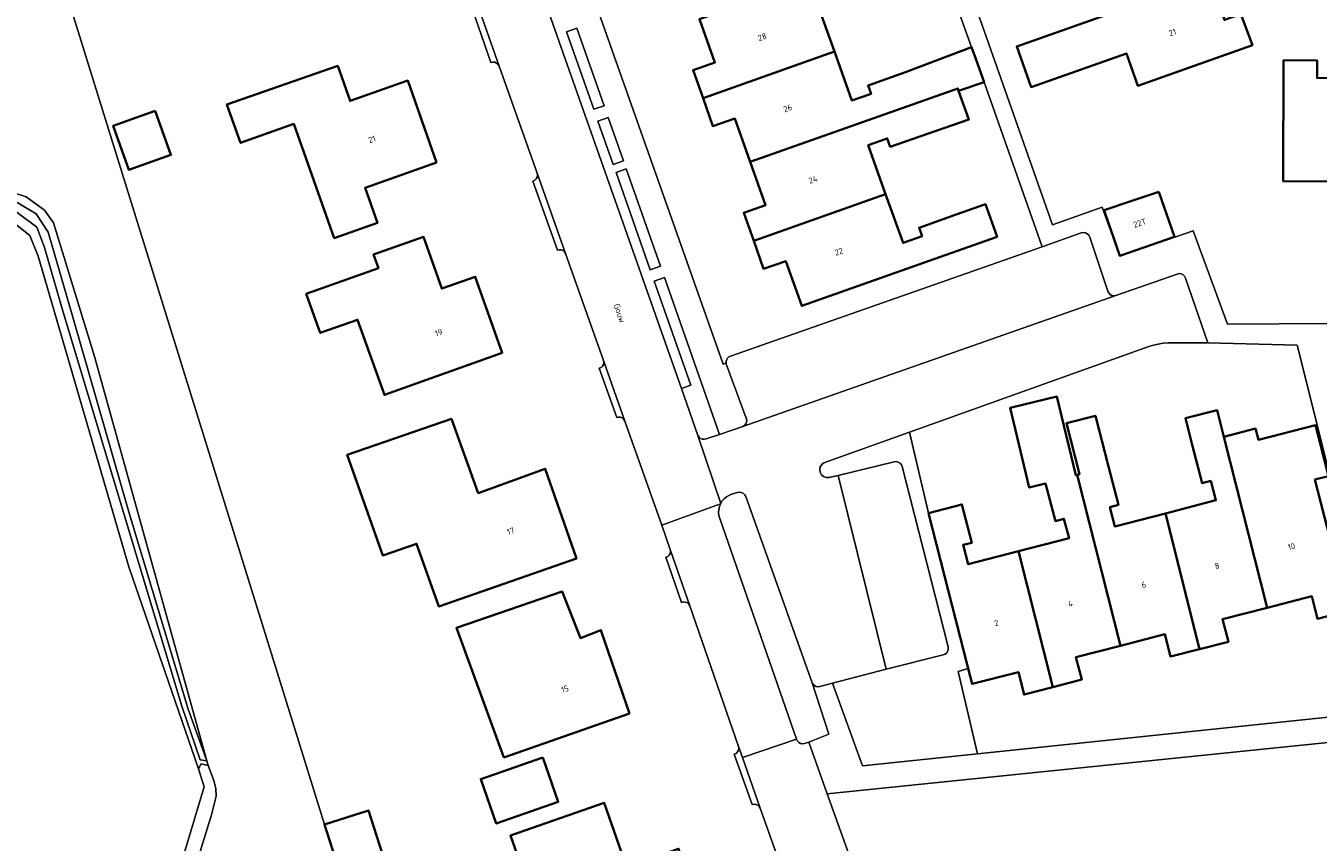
# Model space of a CAD drawing. Header units: metres. Extents: x 229229 to 231729, y 593167 to 595667.
# Tile 145 of 256: x 230780 to 230877, y 593608 to 593669. Entities that reach past the tile are written whole.
import ezdxf
from ezdxf.enums import TextEntityAlignment as Align

# ---------------------------------------------------------------- set-up
doc = ezdxf.new("R2010")
doc.units = ezdxf.units.M
for name, color, linetype, lineweight in [('B-WE-GR-GROENVOORZIENING-GV', 80, 'Continuous', 18), ('B-WE-OG-BEBOUWING-GV', 7, 'Continuous', 35), ('B-WE-OG-BEBOUWING-T18', 10, 'Continuous', 18), ('B-WE-OG-TERREIN_ERF-GV', 7, 'Continuous', 18), ('B-WE-OG-TOPOGRAFIE-T18', 10, 'Continuous', 18), ('B-WE-OG-WATER-GV', 130, 'Continuous', 18), ('B-WE-OG-WATER_SLOOT-GV', 120, 'Continuous', 18), ('B-WE-VH-VERHARDING_GESLOTEN-GV', 252, 'Continuous', 18), ('B-WE-VH-VERHARDING_OPEN-GV', 252, 'Continuous', 18)]:
    doc.layers.add(name, color=color, linetype=linetype, lineweight=lineweight)
doc.styles.add('NLCS-ISO-M250-T18', font='NLCS-ISO.ttf', dxfattribs={"height": 0.45})

msp = doc.modelspace()

# ---------------------------------------------------------------- linework, layer by layer
at = {"layer": 'B-WE-GR-GROENVOORZIENING-GV'}
for points in [[(230803.435, 593604.876), (230802.008, 593609.345), (230781.08, 593676.75), (230781.758, 593676.99), (230779.989, 593680.288), (230777.484, 593683.675)], [(230762.38, 593662.15), (230779.578, 593656.541), (230780.954, 593655.536), (230781.642, 593654.583), (230784.711, 593644.529), (230793.163, 593614.113), (230793.256, 593613.779), (230793.678, 593612.651), (230793.842, 593612.039), (230793.874, 593611.473), (230793.517, 593610.063), (230792.446, 593606.574)], [(230790.976, 593605.582), (230792.954, 593612.157), (230792.541, 593613.533), (230787.304, 593628.707), (230780.478, 593652.096), (230779.843, 593653.631), (230778.52, 593654.689)]]:
    msp.add_lwpolyline(points, dxfattribs=at)
for points in [[(230823.037, 593663.398), (230820.989, 593669.236), (230820.202, 593668.958), (230822.251, 593663.14)], [(230824.49, 593659.255), (230823.344, 593662.521), (230822.566, 593662.246), (230823.716, 593658.982)], [(230827.271, 593651.326), (230824.703, 593658.648), (230823.929, 593658.375), (230826.507, 593651.057)], [(230827.57, 593650.474), (230826.807, 593650.205), (230829.562, 593642.384), (230828.852, 593642.132), (230830.093, 593638.604), (230830.17, 593638.477), (230830.282, 593638.381), (230830.418, 593638.323), (230830.566, 593638.309), (230830.71, 593638.342), (230831.708, 593638.679)], [(230849.647, 593620.848), (230850.406, 593621.065), (230847.43, 593632.76), (230845.986, 593638.851), (230839.562, 593636.549), (230839.399, 593636.419), (230839.29, 593636.24), (230839.249, 593636.035), (230839.281, 593635.829), (230839.382, 593635.646), (230839.539, 593635.508), (230839.734, 593635.433), (230839.943, 593635.429), (230840.627, 593635.6), (230844.85, 593636.62), (230845.005, 593636.633), (230845.156, 593636.597), (230845.289, 593636.517), (230845.391, 593636.4), (230845.452, 593636.258), (230848.902, 593622.704), (230848.916, 593622.548), (230848.882, 593622.395), (230848.801, 593622.26), (230848.683, 593622.157), (230848.539, 593622.096), (230844.233, 593621.022), (230840.207, 593619.954), (230842.463, 593613.744), (230851.111, 593614.649)], [(230833.689, 593634.002), (230833.617, 593634.136), (230833.507, 593634.242), (230833.371, 593634.31), (230833.221, 593634.334), (230833.07, 593634.312), (230832.615, 593634.178), (230832.413, 593634.094), (230832.227, 593633.98), (230832.06, 593633.839), (230831.918, 593633.673), (230831.802, 593633.488), (230831.788, 593633.459), (230831.705, 593633.25), (230831.656, 593633.03), (230831.643, 593632.805), (230831.666, 593632.581), (230831.724, 593632.364), (230837.496, 593615.743), (230837.568, 593615.609), (230837.676, 593615.502), (230837.812, 593615.433), (230837.962, 593615.408), (230838.113, 593615.429), (230838.424, 593615.53), (230839.924, 593616.129), (230838.678, 593619.992)], [(230905.099, 593614.87), (230902.996, 593616.821), (230883.812, 593616.149), (230839.81, 593611.638), (230846.457, 593593.158), (230847.167, 593591.177), (230851.885, 593592.65), (230856.582, 593594.191), (230861.256, 593595.798), (230865.906, 593597.472), (230870.533, 593599.212), (230875.134, 593601.018), (230879.708, 593602.889), (230884.256, 593604.825), (230888.489, 593606.697), (230892.691, 593608.638), (230896.861, 593610.647), (230900.997, 593612.725)]]:
    msp.add_lwpolyline(points, close=True, dxfattribs=at)
at = {"layer": 'B-WE-OG-BEBOUWING-GV'}
for points in [[(230840.354, 593667.488), (230839.04, 593671.18), (230840.48, 593671.69), (230840.7, 593671.06), (230843.51, 593672.06), (230842.686, 593674.377), (230830.202, 593669.919), (230831.36, 593666.66), (230829.72, 593666.08), (230830.47, 593663.97)], [(230868.577, 593672.993), (230861.227, 593670.398), (230854.063, 593667.866), (230855.143, 593664.811), (230862.307, 593667.342), (230863.17, 593664.9), (230871.78, 593667.96), (230870.92, 593670.3), (230869.68, 593669.86)], [(230834.022, 593659.192), (230849.63, 593664.711), (230849.692, 593664.537), (230851.604, 593665.178), (230850.893, 593667.197), (230850.666, 593667.809), (230845.69, 593665.93), (230842.88, 593664.93), (230843.11, 593664.3), (230841.67, 593663.79), (230840.354, 593667.488), (230830.47, 593663.97), (230831.22, 593661.86), (230832.87, 593662.44)], [(230879.936, 593657.697), (230879.968, 593665.475), (230876.64, 593665.5), (230876.65, 593666.8), (230874.12, 593666.82), (230874.08, 593657.74)], [(230810.44, 593659.13), (230808.27, 593665.29), (230803.93, 593663.77), (230803.01, 593666.4), (230794.67, 593663.5), (230795.7, 593660.61), (230799.7, 593662.03), (230802.742, 593653.442), (230805.991, 593654.594), (230805.059, 593657.222)], [(230849.692, 593664.537), (230849.63, 593664.711), (230834.022, 593659.192), (230835.18, 593655.93), (230833.53, 593655.35), (230834.28, 593653.244), (230844.201, 593656.753), (230842.89, 593660.43), (230844.32, 593660.94), (230844.55, 593660.31), (230847.34, 593661.3), (230850.462, 593662.372)], [(230789.289, 593663.01), (230786.121, 593661.891), (230787.289, 593658.584), (230790.457, 593659.703)], [(230864.731, 593656.925), (230862.701, 593656.252), (230860.623, 593655.537), (230860.65, 593655.46), (230861.81, 593652.12), (230865.91, 593653.55)], [(230844.201, 593656.753), (230834.28, 593653.244), (230835.03, 593651.14), (230836.69, 593651.72), (230837.89, 593648.34), (230850.38, 593652.77), (230852.576, 593653.553), (230851.706, 593655.993), (230849.51, 593655.21), (230846.72, 593654.22), (230846.94, 593653.59), (230845.51, 593653.08)], [(230815.38, 593644.81), (230813.35, 593650.54), (230810.832, 593649.648), (230809.457, 593653.531), (230805.706, 593652.202), (230806.067, 593651.18), (230800.64, 593649.25), (230801.69, 593646.31), (230804.5, 593647.31), (230806.51, 593641.65)], [(230854.183, 593629.886), (230856.778, 593619.67), (230858.95, 593620.23), (230858.51, 593621.92), (230861.854, 593622.785), (230858.595, 593635.645), (230858.497, 593635.62), (230857.08, 593641.521), (230853.56, 593640.676), (230855, 593634.68), (230856.234, 593634.976), (230856.97, 593632.16), (230857.61, 593632.33), (230857.99, 593630.87)], [(230865.234, 593632.735), (230867.8, 593622.52), (230869.97, 593623.08), (230869.53, 593624.77), (230872.884, 593625.64), (230869.639, 593638.506), (230869.119, 593640.515), (230866.74, 593639.899), (230867.26, 593637.89), (230868.01, 593635.01), (230868.65, 593635.18), (230869.03, 593633.72)], [(230820.97, 593629.35), (230818.61, 593636.1), (230813.57, 593634.27), (230811.55, 593639.85), (230803.72, 593637.14), (230806.4, 593629.56), (230808.93, 593630.46), (230810.6, 593625.74)], [(230861.854, 593622.785), (230865.2, 593623.65), (230865.63, 593621.96), (230867.8, 593622.52), (230865.234, 593632.735), (230861.44, 593631.75), (230861.06, 593633.21), (230861.71, 593633.38), (230860.97, 593636.26), (230859.98, 593640.082), (230857.797, 593639.517), (230858.787, 593635.695), (230858.595, 593635.645)], [(230876.477, 593635.276), (230877.502, 593635.536), (230876.53, 593639.367), (230872.226, 593638.275), (230872.01, 593639.12), (230869.639, 593638.506), (230872.884, 593625.64), (230876.24, 593626.51), (230876.67, 593624.81), (230878.98, 593625.41), (230878.334, 593627.955), (230879.337, 593628.21), (230878.617, 593631.047), (230877.614, 593630.793)], [(230856.778, 593619.67), (230854.183, 593629.886), (230850.41, 593628.91), (230850.03, 593630.36), (230850.68, 593630.53), (230849.94, 593633.41), (230847.43, 593632.76), (230850.406, 593621.065), (230850.7, 593619.91), (230854.18, 593620.8), (230854.61, 593619.11)], [(230824.94, 593617.68), (230822.8, 593623.96), (230821.26, 593623.35), (230819.87, 593626.87), (230811.93, 593624.12), (230815.5, 593614.38)], [(230818.423, 593614.378), (230813.753, 593612.746), (230814.919, 593609.409), (230819.589, 593611.041)], [(230803.435, 593604.876), (230806.736, 593605.93), (230805.309, 593610.399), (230802.008, 593609.345)], [(230830.81, 593601.3), (230828.64, 593607.51), (230824.73, 593606.14), (230823.04, 593610.96), (230815.99, 593608.5), (230818.07, 593602.59), (230819.63, 593603.14), (230821.44, 593598.02)]]:
    msp.add_lwpolyline(points, close=True, dxfattribs=at)
at = {"layer": 'B-WE-OG-TERREIN_ERF-GV'}
for points in [[(230888.028, 593673.021), (230875.373, 593673.2), (230864.862, 593702.417), (230843.934, 593691.164), (230845.921, 593685.337), (230848.647, 593686.303), (230849.358, 593684.303), (230850.08, 593682.27), (230847.31, 593681.29), (230856.76, 593654.455), (230860.48, 593655.764), (230861.807, 593652.098), (230867.325, 593653.984), (230869.902, 593646.978), (230877.67, 593647.01)], [(230839.04, 593671.18), (230840.354, 593667.488), (230841.67, 593663.79), (230843.11, 593664.3), (230842.88, 593664.93), (230845.69, 593665.93), (230850.666, 593667.809), (230841.978, 593691.999)], [(230818.175, 593683.026), (230831.979, 593643.974), (230832.201, 593644.056), (230832.209, 593644.186), (230832.251, 593644.309), (230832.322, 593644.417), (230832.419, 593644.503), (230832.535, 593644.562), (230855.964, 593652.798), (230851.604, 593665.178), (230849.692, 593664.537), (230850.462, 593662.372), (230847.34, 593661.3), (230844.55, 593660.31), (230844.32, 593660.94), (230842.89, 593660.43), (230844.201, 593656.753), (230845.51, 593653.08), (230846.94, 593653.59), (230846.72, 593654.22), (230849.51, 593655.21), (230851.706, 593655.993), (230852.576, 593653.553), (230850.38, 593652.77), (230837.89, 593648.34), (230836.69, 593651.72), (230835.03, 593651.14), (230834.28, 593653.244), (230833.53, 593655.35), (230835.18, 593655.93), (230834.022, 593659.192), (230832.87, 593662.44), (230831.22, 593661.86), (230830.47, 593663.97), (230829.72, 593666.08), (230831.36, 593666.66), (230830.202, 593669.919)], [(230781.08, 593676.75), (230802.008, 593609.345), (230805.309, 593610.399), (230806.736, 593605.93)], [(230837.969, 593601.559), (230834.779, 593610.571), (230834.701, 593610.698), (230834.588, 593610.795), (230834.451, 593610.851), (230834.303, 593610.863), (230834.158, 593610.828), (230832.818, 593614.623), (230832.953, 593614.686), (230833.061, 593614.788), (230833.133, 593614.918), (230833.161, 593615.064), (230833.143, 593615.212), (230829.483, 593625.778), (230829.406, 593625.905), (230829.294, 593626.003), (230829.157, 593626.06), (230829.009, 593626.073), (230828.864, 593626.039), (230827.687, 593629.436), (230827.822, 593629.499), (230827.93, 593629.601), (230828.002, 593629.731), (230828.03, 593629.877), (230828.012, 593630.025), (230827.381, 593631.846), (230824.604, 593639.684), (230824.526, 593639.811), (230824.413, 593639.908), (230824.276, 593639.965), (230824.128, 593639.977), (230823.983, 593639.942), (230822.668, 593643.653), (230822.802, 593643.717), (230822.91, 593643.82), (230822.981, 593643.95), (230823.008, 593644.097), (230822.989, 593644.244), (230820.141, 593652.282), (230820.063, 593652.409), (230819.95, 593652.505), (230819.812, 593652.562), (230819.664, 593652.574), (230819.519, 593652.539), (230817.68, 593657.729), (230817.814, 593657.793), (230817.922, 593657.895), (230817.993, 593658.026), (230818.02, 593658.172), (230818.001, 593658.32), (230815.142, 593666.39), (230815.064, 593666.517), (230814.951, 593666.613), (230814.814, 593666.67), (230814.666, 593666.682), (230814.521, 593666.647), (230813.106, 593670.706)], [(230870.92, 593670.3), (230871.78, 593667.96), (230863.17, 593664.9), (230862.307, 593667.342), (230855.143, 593664.811), (230854.063, 593667.866), (230861.227, 593670.398)], [(230878.98, 593625.41), (230876.67, 593624.81), (230876.24, 593626.51), (230872.884, 593625.64), (230869.53, 593624.77), (230869.97, 593623.08), (230867.8, 593622.52), (230865.63, 593621.96), (230865.2, 593623.65), (230861.854, 593622.785), (230858.51, 593621.92), (230858.95, 593620.23), (230856.778, 593619.67), (230854.61, 593619.11), (230854.18, 593620.8), (230850.7, 593619.91), (230850.406, 593621.065), (230849.647, 593620.848), (230851.111, 593614.649), (230882.028, 593617.881), (230875.136, 593645.385), (230868.418, 593645.574), (230865.435, 593645.564), (230865.067, 593645.534), (230864.701, 593645.48), (230864.34, 593645.402), (230863.984, 593645.301), (230863.636, 593645.177), (230845.986, 593638.851), (230847.43, 593632.76), (230849.94, 593633.41), (230850.68, 593630.53), (230850.03, 593630.36), (230850.41, 593628.91), (230854.183, 593629.886), (230857.99, 593630.87), (230857.61, 593632.33), (230856.97, 593632.16), (230856.234, 593634.976), (230855, 593634.68), (230853.56, 593640.676), (230857.08, 593641.521), (230858.497, 593635.62), (230858.595, 593635.645), (230858.787, 593635.695), (230857.797, 593639.517), (230859.98, 593640.082), (230860.97, 593636.26), (230861.71, 593633.38), (230861.06, 593633.21), (230861.44, 593631.75), (230865.234, 593632.735), (230869.03, 593633.72), (230868.65, 593635.18), (230868.01, 593635.01), (230867.26, 593637.89), (230866.74, 593639.899), (230869.119, 593640.515), (230869.639, 593638.506), (230872.01, 593639.12), (230872.226, 593638.275), (230876.53, 593639.367), (230877.502, 593635.536), (230876.477, 593635.276), (230877.614, 593630.793)]]:
    msp.add_lwpolyline(points, dxfattribs=at)
for points in [[(230897.06, 593666.65), (230899.44, 593666.63), (230899.43, 593665.33), (230902.9, 593665.3), (230902.86, 593657.53), (230897.014, 593657.573), (230891.318, 593657.614), (230885.632, 593657.656), (230879.936, 593657.697), (230874.08, 593657.74), (230874.12, 593666.82), (230876.65, 593666.8), (230876.64, 593665.5), (230879.968, 593665.475), (230883.29, 593665.45), (230883.3, 593666.75), (230885.666, 593666.735), (230888.03, 593666.72), (230888.02, 593665.41), (230891.352, 593665.385), (230894.67, 593665.36), (230894.68, 593666.67)], [(230805.059, 593657.222), (230805.991, 593654.594), (230802.742, 593653.442), (230799.7, 593662.03), (230795.7, 593660.61), (230794.67, 593663.5), (230803.01, 593666.4), (230803.93, 593663.77), (230808.27, 593665.29), (230810.44, 593659.13)], [(230787.289, 593658.584), (230786.121, 593661.891), (230789.289, 593663.01), (230790.457, 593659.703)], [(230864.731, 593656.925), (230865.91, 593653.55), (230861.81, 593652.12), (230860.65, 593655.46), (230860.623, 593655.537), (230862.701, 593656.252)], [(230806.51, 593641.65), (230804.5, 593647.31), (230801.69, 593646.31), (230800.64, 593649.25), (230806.067, 593651.18), (230805.706, 593652.202), (230809.457, 593653.531), (230810.832, 593649.648), (230813.35, 593650.54), (230815.38, 593644.81)], [(230810.6, 593625.74), (230808.93, 593630.46), (230806.4, 593629.56), (230803.72, 593637.14), (230811.55, 593639.85), (230813.57, 593634.27), (230818.61, 593636.1), (230820.97, 593629.35)], [(230815.5, 593614.38), (230811.93, 593624.12), (230819.87, 593626.87), (230821.26, 593623.35), (230822.8, 593623.96), (230824.94, 593617.68)], [(230819.589, 593611.041), (230814.919, 593609.409), (230813.753, 593612.746), (230818.423, 593614.378)], [(230824.73, 593606.14), (230828.64, 593607.51), (230830.81, 593601.3), (230821.44, 593598.02), (230819.63, 593603.14), (230818.07, 593602.59), (230815.99, 593608.5), (230823.04, 593610.96)]]:
    msp.add_lwpolyline(points, close=True, dxfattribs=at)
at = {"layer": 'B-WE-OG-WATER-GV'}
msp.add_lwpolyline([(230793.163, 593614.113), (230791.762, 593618.016), (230787.264, 593632.938), (230783.084, 593647.49), (230781.231, 593653.893), (230780.332, 593655.269), (230778.903, 593656.116), (230759.641, 593662.254), (230759.218, 593662.519), (230758.795, 593662.413), (230758.742, 593662.148), (230758.9, 593661.831), (230768.426, 593658.92), (230774.299, 593657.28), (230778.903, 593655.375), (230780.385, 593654.264), (230780.967, 593652.729), (230782.29, 593648.125), (230791.286, 593618.227), (230792.661, 593614.205)], close=True, dxfattribs=at)
msp.add_lwpolyline([(230792.446, 593606.574), (230793.517, 593610.063), (230793.874, 593611.473), (230793.842, 593612.039), (230793.678, 593612.651), (230793.256, 593613.779), (230792.748, 593613.896), (230792.541, 593613.533), (230792.954, 593612.157), (230790.976, 593605.582)], dxfattribs=at)
at = {"layer": 'B-WE-OG-WATER_SLOOT-GV'}
for points in [[(230793.163, 593614.113), (230784.711, 593644.529), (230781.642, 593654.583), (230780.954, 593655.536), (230779.578, 593656.541), (230762.38, 593662.15), (230759.999, 593662.838), (230758.994, 593663.262), (230758.517, 593663.209), (230757.935, 593662.679), (230758.041, 593662.097), (230758.411, 593661.621), (230761.11, 593660.616), (230774.392, 593656.753), (230778.52, 593654.689), (230779.843, 593653.631), (230780.478, 593652.096), (230787.304, 593628.707), (230792.541, 593613.533), (230792.748, 593613.896), (230793.256, 593613.779)], [(230793.163, 593614.113), (230792.661, 593614.205), (230791.286, 593618.227), (230782.29, 593648.125), (230780.967, 593652.729), (230780.385, 593654.264), (230778.903, 593655.375), (230774.299, 593657.28), (230768.426, 593658.92), (230758.9, 593661.831), (230758.742, 593662.148), (230758.795, 593662.413), (230759.218, 593662.519), (230759.641, 593662.254), (230778.903, 593656.116), (230780.332, 593655.269), (230781.231, 593653.893), (230783.084, 593647.49), (230787.264, 593632.938), (230791.762, 593618.016)]]:
    msp.add_lwpolyline(points, close=True, dxfattribs=at)
at = {"layer": 'B-WE-VH-VERHARDING_GESLOTEN-GV'}
for points in [[(230822.989, 593644.244), (230824.604, 593639.684), (230827.381, 593631.846), (230831.788, 593633.459), (230831.802, 593633.488), (230830.093, 593638.604), (230828.852, 593642.132), (230816.482, 593677.262), (230815.118, 593681.134), (230814.019, 593684.253), (230809.382, 593682.647), (230809.841, 593681.352), (230813.406, 593671.289), (230815.142, 593666.39), (230818.001, 593658.32), (230820.141, 593652.282)], [(230839.81, 593611.638), (230838.424, 593615.53), (230838.113, 593615.429), (230837.962, 593615.408), (230837.812, 593615.433), (230837.676, 593615.502), (230837.568, 593615.609), (230837.496, 593615.743), (230833.437, 593614.364), (230834.779, 593610.571), (230837.969, 593601.559), (230839.682, 593596.72), (230841.582, 593591.351), (230846.457, 593593.158)]]:
    msp.add_lwpolyline(points, close=True, dxfattribs=at)
at = {"layer": 'B-WE-VH-VERHARDING_OPEN-GV'}
for points in [[(230841.978, 593691.999), (230850.666, 593667.809), (230850.893, 593667.197), (230851.604, 593665.178), (230855.964, 593652.798), (230858.911, 593653.835), (230859.066, 593653.863), (230859.223, 593653.841), (230859.365, 593653.772), (230859.478, 593653.662), (230859.551, 593653.522), (230860.911, 593649.458), (230860.973, 593649.321), (230861.075, 593649.211), (230861.207, 593649.138), (230861.354, 593649.11), (230861.503, 593649.129), (230866.119, 593650.744), (230866.274, 593650.772), (230866.429, 593650.75), (230866.571, 593650.681), (230866.684, 593650.572), (230866.757, 593650.433), (230868.418, 593645.574), (230875.136, 593645.385), (230882.028, 593617.881)], [(230816.482, 593677.262), (230828.852, 593642.132), (230829.562, 593642.384), (230826.807, 593650.205), (230827.57, 593650.474), (230831.708, 593638.679), (230833.464, 593639.272), (230833.595, 593639.349), (230833.694, 593639.464), (230833.752, 593639.604), (230833.763, 593639.756), (230833.726, 593639.903), (230832.232, 593643.915), (230832.223, 593643.942), (230832.215, 593643.97), (230832.209, 593643.999), (230832.204, 593644.027), (230832.201, 593644.056), (230831.979, 593643.974), (230818.175, 593683.026)], [(230877.67, 593647.01), (230869.902, 593646.978), (230867.325, 593653.984), (230861.807, 593652.098), (230860.48, 593655.764), (230856.76, 593654.455), (230847.31, 593681.29)]]:
    msp.add_lwpolyline(points, dxfattribs=at)
for points in [[(230813.406, 593671.289), (230813.426, 593671.146), (230813.401, 593671.004), (230813.335, 593670.876), (230813.234, 593670.773), (230813.106, 593670.706), (230814.521, 593666.647), (230814.666, 593666.682), (230814.814, 593666.67), (230814.951, 593666.613), (230815.064, 593666.517), (230815.142, 593666.39)], [(230823.037, 593663.398), (230822.251, 593663.14), (230820.202, 593668.958), (230820.989, 593669.236)], [(230824.49, 593659.255), (230823.716, 593658.982), (230822.566, 593662.246), (230823.344, 593662.521)], [(230818.001, 593658.32), (230818.02, 593658.172), (230817.993, 593658.026), (230817.922, 593657.895), (230817.814, 593657.793), (230817.68, 593657.729), (230819.519, 593652.539), (230819.664, 593652.574), (230819.812, 593652.562), (230819.95, 593652.505), (230820.063, 593652.409), (230820.141, 593652.282)], [(230827.271, 593651.326), (230826.507, 593651.057), (230823.929, 593658.375), (230824.703, 593658.648)], [(230861.503, 593649.129), (230861.354, 593649.11), (230861.207, 593649.138), (230861.075, 593649.211), (230860.973, 593649.321), (230860.911, 593649.458), (230859.551, 593653.522), (230859.478, 593653.662), (230859.365, 593653.772), (230859.223, 593653.841), (230859.066, 593653.863), (230858.911, 593653.835), (230855.964, 593652.798), (230832.535, 593644.562), (230832.419, 593644.503), (230832.322, 593644.417), (230832.251, 593644.309), (230832.209, 593644.186), (230832.201, 593644.056), (230832.204, 593644.027), (230832.209, 593643.999), (230832.215, 593643.97), (230832.223, 593643.942), (230832.232, 593643.915), (230833.726, 593639.903), (230833.763, 593639.756), (230833.752, 593639.604), (230833.694, 593639.464), (230833.595, 593639.349), (230833.464, 593639.272)], [(230863.636, 593645.177), (230863.984, 593645.301), (230864.34, 593645.402), (230864.701, 593645.48), (230865.067, 593645.534), (230865.435, 593645.564), (230868.418, 593645.574), (230866.757, 593650.433), (230866.684, 593650.572), (230866.571, 593650.681), (230866.429, 593650.75), (230866.274, 593650.772), (230866.119, 593650.744), (230861.503, 593649.129), (230833.464, 593639.272), (230831.708, 593638.679), (230830.71, 593638.342), (230830.566, 593638.309), (230830.418, 593638.323), (230830.282, 593638.381), (230830.17, 593638.477), (230830.093, 593638.604), (230831.802, 593633.488), (230831.918, 593633.673), (230832.06, 593633.839), (230832.227, 593633.98), (230832.413, 593634.094), (230832.615, 593634.178), (230833.07, 593634.312), (230833.221, 593634.334), (230833.371, 593634.31), (230833.507, 593634.242), (230833.617, 593634.136), (230833.689, 593634.002), (230838.678, 593619.992), (230838.75, 593619.873), (230838.852, 593619.781), (230838.978, 593619.722), (230839.115, 593619.701), (230839.252, 593619.722), (230840.207, 593619.954), (230844.233, 593621.022), (230840.627, 593635.6), (230839.943, 593635.429), (230839.734, 593635.433), (230839.539, 593635.508), (230839.382, 593635.646), (230839.281, 593635.829), (230839.249, 593636.035), (230839.29, 593636.24), (230839.399, 593636.419), (230839.562, 593636.549), (230845.986, 593638.851)], [(230822.989, 593644.244), (230823.008, 593644.097), (230822.981, 593643.95), (230822.91, 593643.82), (230822.802, 593643.717), (230822.668, 593643.653), (230823.983, 593639.942), (230824.128, 593639.977), (230824.276, 593639.965), (230824.413, 593639.908), (230824.526, 593639.811), (230824.604, 593639.684)], [(230845.452, 593636.258), (230845.391, 593636.4), (230845.289, 593636.517), (230845.156, 593636.597), (230845.005, 593636.633), (230844.85, 593636.62), (230840.627, 593635.6), (230844.233, 593621.022), (230848.539, 593622.096), (230848.683, 593622.157), (230848.801, 593622.26), (230848.882, 593622.395), (230848.916, 593622.548), (230848.902, 593622.704)], [(230831.724, 593632.364), (230831.666, 593632.581), (230831.643, 593632.805), (230831.656, 593633.03), (230831.705, 593633.25), (230831.788, 593633.459), (230827.381, 593631.846), (230828.012, 593630.025), (230829.483, 593625.778), (230833.143, 593615.212), (230833.437, 593614.364), (230837.496, 593615.743)], [(230828.012, 593630.025), (230828.03, 593629.877), (230828.002, 593629.731), (230827.93, 593629.601), (230827.822, 593629.499), (230827.687, 593629.436), (230828.864, 593626.039), (230829.009, 593626.073), (230829.157, 593626.06), (230829.294, 593626.003), (230829.406, 593625.905), (230829.483, 593625.778)], [(230910.047, 593618.909), (230883.531, 593618.042), (230882.028, 593617.881), (230851.111, 593614.649), (230842.463, 593613.744), (230840.207, 593619.954), (230839.252, 593619.722), (230839.115, 593619.701), (230838.978, 593619.722), (230838.852, 593619.781), (230838.75, 593619.873), (230838.678, 593619.992), (230839.924, 593616.129), (230838.424, 593615.53), (230839.81, 593611.638), (230883.812, 593616.149), (230902.996, 593616.821), (230905.099, 593614.87), (230905.829, 593615.651), (230906.6, 593616.391), (230907.41, 593617.089), (230908.256, 593617.743), (230909.136, 593618.35)], [(230833.437, 593614.364), (230833.143, 593615.212), (230833.161, 593615.064), (230833.133, 593614.918), (230833.061, 593614.788), (230832.953, 593614.686), (230832.818, 593614.623), (230834.158, 593610.828), (230834.303, 593610.863), (230834.451, 593610.851), (230834.588, 593610.795), (230834.701, 593610.698), (230834.779, 593610.571)]]:
    msp.add_lwpolyline(points, close=True, dxfattribs=at)

# ---------------------------------------------------------------- texts
at = {"layer": 'B-WE-OG-BEBOUWING-T18', "style": 'NLCS-ISO-M250-T18'}
for s, rotation, p in [('28', 19.5, (230834.924, 593668.575)), ('21', 19.4, (230865.77, 593668.922)), ('26', 19.5, (230836.84, 593663.212)), ('21', 19.5, (230805.582, 593660.881)), ('24', 19.5, (230838.744, 593657.847)), ('22T', 18.3, (230863.312, 593654.58)), ('22', 19.5, (230840.685, 593652.424)), ('19', 19.5, (230810.595, 593646.339)), ('17', 19.5, (230816.014, 593631.405)), ('10', 14.2, (230874.713, 593630.246)), ('8', 14.5, (230869.125, 593628.797)), ('6', 14.5, (230863.613, 593627.371)), ('4', 14.4, (230858.1, 593625.945)), ('2', 14.3, (230852.534, 593624.508)), ('15', 18.8, (230820.084, 593619.53))]:
    msp.add_text(s, height=0.45, rotation=rotation, dxfattribs=at).set_placement(p, align=Align.MIDDLE)
at = {"layer": 'B-WE-OG-TOPOGRAFIE-T18', "style": 'NLCS-ISO-M250-T18'}
msp.add_text('Gouw', height=0.45, rotation=289.3, dxfattribs=at).set_placement((230824.192, 593647.811), align=Align.MIDDLE)

doc.saveas('drawing.dxf')
